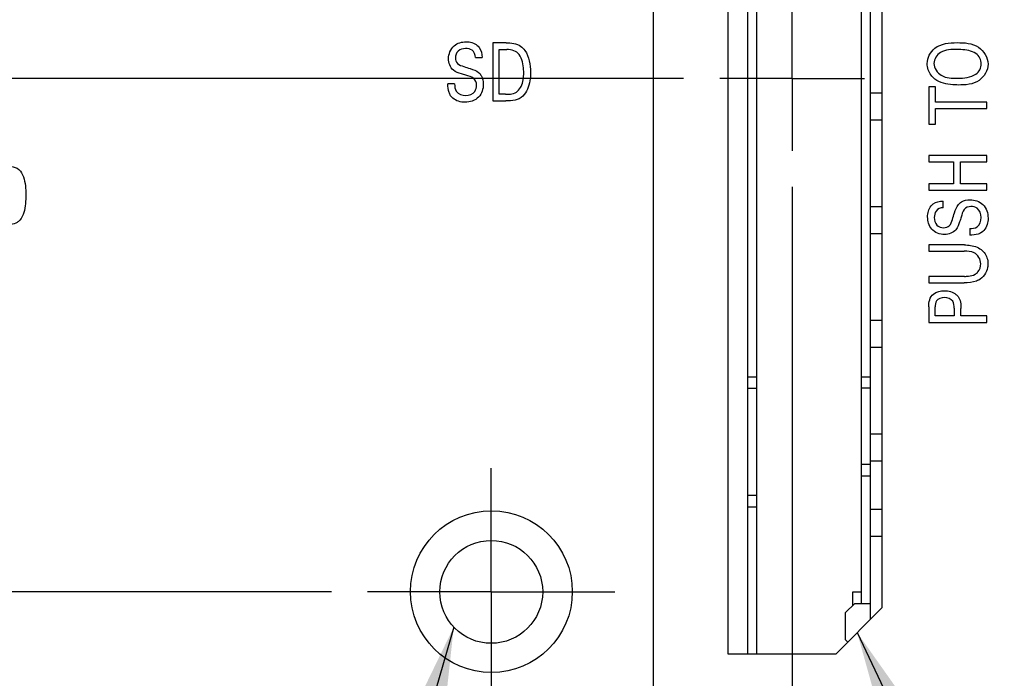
# Model space of a CAD drawing. Header units: inches. Extents: x 0 to 34, y 0 to 22.
# Tile 22 of 59: x 10.3 to 12, y 9.5 to 10.7. Entities that reach past the tile are written whole.
import ezdxf

# ---------------------------------------------------------------- set-up
doc = ezdxf.new("R2010")
doc.units = ezdxf.units.IN
doc.header["$LTSCALE"] = 1.87
doc.header["$MEASUREMENT"] = 0
doc.linetypes.add('CENTER', pattern=[0.6, 0.375, -0.075, 0.075, -0.075])
doc.layers.get('0').update_dxf_attribs({"linetype": 'CONTINUOUS'})
for name, color, linetype in [('02___PRT_ALL_AXES', 7, 'CONTINUOUS'), ('ARTWORK', 7, 'CONTINUOUS'), ('DETAIL', 7, 'CONTINUOUS'), ('DIMENSIONS', 7, 'CONTINUOUS')]:
    doc.layers.add(name, color=color, linetype=linetype)
doc.styles.get("Standard").update_dxf_attribs({"font": 'txt', "width": 0.8})
doc.dimstyles.new('DIMSTYLE_1', dxfattribs={"dimtxt": 0.125, "dimasz": 0.18, "dimexe": 0.125, "dimexo": 0.0625, "dimgap": 0.03125, "dimtad": 0, "dimtih": 1, "dimtoh": 1, "dimlfac": 0.5, "dimzin": 4, "dimdsep": 46, "dimtxsty": 'STANDARD', "dimblk": '_FILLED', "dimblk1": '_FILLED', "dimblk2": '_FILLED', "dimcen": 0.09, "dimadec": 0, "dimazin": 0, "dimtp": 0.01, "dimtm": 0.01, "dimtfac": 1, "dimtofl": 0, "dimtmove": 0, "dimatfit": 3, "dimldrblk": '_FILLED', "dimfxl": 1, "dimtolj": 1, "dimtzin": 4, "dimarcsym": 0})
doc.dimstyles.new('DIMSTYLE_2', dxfattribs={"dimtxt": 0.125, "dimasz": 0.18, "dimexe": 0.125, "dimexo": 0.0625, "dimgap": 0.03125, "dimtad": 0, "dimtih": 1, "dimtoh": 1, "dimlfac": 0.5, "dimzin": 4, "dimdsep": 46, "dimtxsty": 'STANDARD', "dimblk": '_FILLED', "dimblk1": '_FILLED', "dimblk2": '_FILLED', "dimcen": 0.09, "dimadec": 0, "dimazin": 0, "dimtp": 0.001, "dimtm": 0.001, "dimtfac": 1, "dimtofl": 0, "dimtmove": 0, "dimatfit": 3, "dimldrblk": '_FILLED', "dimfxl": 1, "dimtolj": 1, "dimtzin": 4, "dimarcsym": 0})
doc.dimstyles.get("Standard").update_dxf_attribs({"dimtxt": 0.125, "dimasz": 0.18, "dimexe": 0.125, "dimexo": 0.0625, "dimgap": 0.09, "dimtad": 0, "dimtih": 1, "dimtoh": 1, "dimdec": 3, "dimzin": 4, "dimdsep": 46, "dimtxsty": 'STANDARD', "dimblk": '_FILLED', "dimblk1": '_FILLED', "dimblk2": '_FILLED', "dimcen": 0.09, "dimadec": 0, "dimazin": 0, "dimtol": 1, "dimtp": 0.01, "dimtm": 0.01, "dimtfac": 1, "dimtdec": 3, "dimtofl": 0, "dimtmove": 0, "dimatfit": 3, "dimldrblk": '_FILLED', "dimfxl": 1, "dimtolj": 1, "dimtzin": 4, "dimarcsym": 0})

# ---------------------------------------------------------------- blocks, each defined once
blk = doc.blocks.new('*D8')
at = {"layer": 'DIMENSIONS', "color": 6, "linetype": 'CONTINUOUS'}
for p, q in [((11.6763, 10.3723), (11.6763, 7.6856)), ((11.6763, 7.6856), (11.8236, 7.5142)), ((11.8236, 7.5142), (11.8236, 7.3015))]:
    blk.add_line(p, q, dxfattribs=at)
at = {"layer": 'DIMENSIONS', "color": 6, "linetype": 'CONTINUOUS', "insert": (11.7611, 7.239), "char_height": 0.125, "width": 1.125, "attachment_point": 3, "rotation": 90, "line_spacing_factor": 0.9}
blk.add_mtext('3.41{\\Ftxt.shx;\\W1.000000;\\H0.125000; }[86.5]', dxfattribs=at)
blk = doc.blocks.new('_FILLED')
at = {"color": 0, "linetype": 'BYBLOCK'}
blk.add_solid([(0, 0), (-1, 0.1736), (-1, -0.1736)], dxfattribs=at)
blk = doc.blocks.new('*D10')
at = {"layer": 'DIMENSIONS', "color": 2, "linetype": 'CONTINUOUS'}
blk.add_line((14.3855, 9.9425), (14.3855, 7.3015), dxfattribs=at)
at = {"layer": 'DIMENSIONS', "color": 2, "linetype": 'CONTINUOUS', "insert": (14.323, 7.239), "char_height": 0.125, "width": 1.225, "attachment_point": 3, "rotation": 90, "line_spacing_factor": 0.9}
blk.add_mtext('4.76{\\Ftxt.shx;\\W1.000000;\\H0.125000; }[120.9]', dxfattribs=at)
blk = doc.blocks.new('*D11')
at = {"layer": 'DIMENSIONS', "color": 2, "linetype": 'CONTINUOUS'}
blk.add_line((16.4955, 9.9425), (16.4955, 7.3015), dxfattribs=at)
at = {"layer": 'DIMENSIONS', "color": 2, "linetype": 'CONTINUOUS', "insert": (16.433, 7.239), "char_height": 0.125, "width": 1.225, "attachment_point": 3, "rotation": 90, "line_spacing_factor": 0.9}
blk.add_mtext('5.82{\\Ftxt.shx;\\W1.000000;\\H0.125000; }[147.7]', dxfattribs=at)
blk = doc.blocks.new('*D12')
at = {"layer": 'DIMENSIONS', "color": 2, "linetype": 'CONTINUOUS'}
blk.add_line((18.6055, 9.9425), (18.6055, 7.3015), dxfattribs=at)
at = {"layer": 'DIMENSIONS', "color": 2, "linetype": 'CONTINUOUS', "insert": (18.543, 7.239), "char_height": 0.125, "width": 1.225, "attachment_point": 3, "rotation": 90, "line_spacing_factor": 0.9}
blk.add_mtext('6.87{\\Ftxt.shx;\\W1.000000;\\H0.125000; }[174.5]', dxfattribs=at)
blk = doc.blocks.new('*D13')
at = {"layer": 'DIMENSIONS', "color": 2, "linetype": 'CONTINUOUS'}
blk.add_line((20.7155, 9.9425), (20.7155, 7.3015), dxfattribs=at)
at = {"layer": 'DIMENSIONS', "color": 2, "linetype": 'CONTINUOUS', "insert": (20.653, 7.239), "char_height": 0.125, "width": 1.225, "attachment_point": 3, "rotation": 90, "line_spacing_factor": 0.9}
blk.add_mtext('7.93{\\Ftxt.shx;\\W1.000000;\\H0.125000; }[201.3]', dxfattribs=at)
blk = doc.blocks.new('*D14')
at = {"layer": 'DIMENSIONS', "color": 2, "linetype": 'CONTINUOUS'}
blk.add_line((22.8255, 9.9425), (22.8255, 7.3015), dxfattribs=at)
at = {"layer": 'DIMENSIONS', "color": 2, "linetype": 'CONTINUOUS', "insert": (22.763, 7.239), "char_height": 0.125, "width": 1.225, "attachment_point": 3, "rotation": 90, "line_spacing_factor": 0.9}
blk.add_mtext('8.98{\\Ftxt.shx;\\W1.000000;\\H0.125000; }[228.1]', dxfattribs=at)
blk = doc.blocks.new('*D15')
at = {"layer": 'DIMENSIONS', "color": 2, "linetype": 'CONTINUOUS'}
blk.add_line((24.9355, 9.9425), (24.9355, 7.3015), dxfattribs=at)
at = {"layer": 'DIMENSIONS', "color": 2, "linetype": 'CONTINUOUS', "insert": (24.873, 7.239), "char_height": 0.125, "width": 1.325, "attachment_point": 3, "rotation": 90, "line_spacing_factor": 0.9}
blk.add_mtext('10.04{\\Ftxt.shx;\\W1.000000;\\H0.125000; }[254.9]', dxfattribs=at)
blk = doc.blocks.new('*D16')
at = {"layer": 'DIMENSIONS', "color": 2, "linetype": 'CONTINUOUS'}
blk.add_line((27.0455, 9.9425), (27.0455, 7.3015), dxfattribs=at)
at = {"layer": 'DIMENSIONS', "color": 2, "linetype": 'CONTINUOUS', "insert": (26.983, 7.239), "char_height": 0.125, "width": 1.325, "attachment_point": 3, "rotation": 90, "line_spacing_factor": 0.9}
blk.add_mtext('11.09{\\Ftxt.shx;\\W1.000000;\\H0.125000; }[281.7]', dxfattribs=at)
blk = doc.blocks.new('*D17')
at = {"layer": 'DIMENSIONS', "color": 2, "linetype": 'CONTINUOUS'}
blk.add_line((29.1555, 9.9425), (29.1555, 7.3015), dxfattribs=at)
at = {"layer": 'DIMENSIONS', "color": 2, "linetype": 'CONTINUOUS', "insert": (29.093, 7.239), "char_height": 0.125, "width": 1.325, "attachment_point": 3, "rotation": 90, "line_spacing_factor": 0.9}
blk.add_mtext('12.15{\\Ftxt.shx;\\W1.000000;\\H0.125000; }[308.5]', dxfattribs=at)
blk = doc.blocks.new('*D31')
at = {"layer": 'DIMENSIONS', "color": 2, "linetype": 'CONTINUOUS'}
blk.add_line((10.8791, 9.6716), (4.0538, 9.6716), dxfattribs=at)
at = {"layer": 'DIMENSIONS', "color": 2, "linetype": 'CONTINUOUS', "insert": (3.9913, 9.7341), "char_height": 0.125, "width": 1.025, "attachment_point": 3, "line_spacing_factor": 0.9}
blk.add_mtext('.84{\\Ftxt.shx;\\W1.000000;\\H0.125000; }[21.4]', dxfattribs=at)
blk = doc.blocks.new('*D32')
at = {"layer": 'DIMENSIONS', "color": 6, "linetype": 'CONTINUOUS'}
blk.add_line((10.8284, 11.422), (4.0538, 11.422), dxfattribs=at)
at = {"layer": 'DIMENSIONS', "color": 6, "linetype": 'CONTINUOUS', "insert": (3.9913, 11.4845), "char_height": 0.125, "width": 1.125, "attachment_point": 3, "line_spacing_factor": 0.9}
blk.add_mtext('1.72{\\Ftxt.shx;\\W1.000000;\\H0.125000; }[43.6]', dxfattribs=at)
blk = doc.blocks.new('*D38')
at = {"layer": 'DIMENSIONS', "color": 6, "linetype": 'CONTINUOUS'}
blk.add_line((11.2482, 12.014), (4.0538, 12.014), dxfattribs=at)
at = {"layer": 'DIMENSIONS', "color": 6, "linetype": 'CONTINUOUS', "insert": (3.9913, 12.0765), "char_height": 0.125, "width": 1.125, "attachment_point": 3, "line_spacing_factor": 0.9}
blk.add_mtext('2.01{\\Ftxt.shx;\\W1.000000;\\H0.125000; }[51.1]', dxfattribs=at)
blk = doc.blocks.new('*D39')
at = {"layer": 'DIMENSIONS', "color": 2, "linetype": 'CONTINUOUS'}
for p, q in [((10.8479, 13.361), (10.7504, 13.1732)), ((11.4633, 13.361), (10.8479, 13.361)), ((10.7504, 13.1732), (4.0538, 13.1732))]:
    blk.add_line(p, q, dxfattribs=at)
at = {"layer": 'DIMENSIONS', "color": 2, "linetype": 'CONTINUOUS', "insert": (3.9913, 13.2357), "char_height": 0.125, "width": 1.125, "attachment_point": 3, "line_spacing_factor": 0.9}
blk.add_mtext('2.69{\\Ftxt.shx;\\W1.000000;\\H0.125000; }[68.2]', dxfattribs=at)
blk = doc.blocks.new('*D42')
at = {"layer": 'DIMENSIONS', "color": 6, "linetype": 'CONTINUOUS'}
blk.add_line((11.4886, 10.56), (4.0538, 10.56), dxfattribs=at)
at = {"layer": 'DIMENSIONS', "color": 6, "linetype": 'CONTINUOUS', "insert": (3.9913, 10.6225), "char_height": 0.125, "width": 1.125, "attachment_point": 3, "line_spacing_factor": 0.9}
blk.add_mtext('1.29{\\Ftxt.shx;\\W1.000000;\\H0.125000; }[32.6]', dxfattribs=at)
blk = doc.blocks.new('*D44')
at = {"layer": 'DIMENSIONS', "color": 6, "linetype": 'CONTINUOUS'}
blk.add_line((11.4359, 11.8263), (11.4359, 7.3015), dxfattribs=at)
at = {"layer": 'DIMENSIONS', "color": 6, "linetype": 'CONTINUOUS', "insert": (11.3734, 7.239), "char_height": 0.125, "width": 1.125, "attachment_point": 3, "rotation": 90, "line_spacing_factor": 0.9}
blk.add_mtext('3.29{\\Ftxt.shx;\\W1.000000;\\H0.125000; }[83.4]', dxfattribs=at)
blk = doc.blocks.new('*D47')
at = {"layer": 'DIMENSIONS', "color": 2, "linetype": 'CONTINUOUS'}
blk.add_line((11.4886, 10.56), (4.0538, 10.56), dxfattribs=at)
at = {"layer": 'DIMENSIONS', "color": 2, "linetype": 'CONTINUOUS', "insert": (3.9913, 10.6225), "char_height": 0.125, "width": 1.125, "attachment_point": 3, "line_spacing_factor": 0.9}
blk.add_mtext('1.29{\\Ftxt.shx;\\W1.000000;\\H0.125000; }[32.6]', dxfattribs=at)
blk = doc.blocks.new('*D48')
at = {"layer": 'DIMENSIONS', "color": 2, "linetype": 'CONTINUOUS'}
for p, q in [((11.6763, 10.3723), (11.6763, 7.6832)), ((11.6763, 7.6832), (11.823, 7.5193)), ((11.823, 7.5193), (11.823, 7.3015))]:
    blk.add_line(p, q, dxfattribs=at)
at = {"layer": 'DIMENSIONS', "color": 2, "linetype": 'CONTINUOUS', "insert": (11.7605, 7.239), "char_height": 0.125, "width": 1.125, "attachment_point": 3, "rotation": 90, "line_spacing_factor": 0.9}
blk.add_mtext('3.41{\\Ftxt.shx;\\W1.000000;\\H0.125000; }[86.5]', dxfattribs=at)
blk = doc.blocks.new('*D49')
at = {"layer": 'DIMENSIONS', "color": 2, "linetype": 'CONTINUOUS'}
blk.add_line((11.4359, 11.8263), (11.4359, 7.3015), dxfattribs=at)
at = {"layer": 'DIMENSIONS', "color": 2, "linetype": 'CONTINUOUS', "insert": (11.3734, 7.239), "char_height": 0.125, "width": 1.125, "attachment_point": 3, "rotation": 90, "line_spacing_factor": 0.9}
blk.add_mtext('3.29{\\Ftxt.shx;\\W1.000000;\\H0.125000; }[83.4]', dxfattribs=at)
blk = doc.blocks.new('*D51')
at = {"layer": 'DIMENSIONS', "color": 2, "linetype": 'CONTINUOUS'}
blk.add_line((10.8284, 11.422), (4.0538, 11.422), dxfattribs=at)
at = {"layer": 'DIMENSIONS', "color": 2, "linetype": 'CONTINUOUS', "insert": (3.9913, 11.4845), "char_height": 0.125, "width": 1.125, "attachment_point": 3, "line_spacing_factor": 0.9}
blk.add_mtext('1.72{\\Ftxt.shx;\\W1.000000;\\H0.125000; }[43.6]', dxfattribs=at)
blk = doc.blocks.new('*D52')
at = {"layer": 'DIMENSIONS', "color": 2, "linetype": 'CONTINUOUS'}
blk.add_line((11.2482, 12.014), (4.0538, 12.014), dxfattribs=at)
at = {"layer": 'DIMENSIONS', "color": 2, "linetype": 'CONTINUOUS', "insert": (3.9913, 12.0765), "char_height": 0.125, "width": 1.125, "attachment_point": 3, "line_spacing_factor": 0.9}
blk.add_mtext('2.01{\\Ftxt.shx;\\W1.000000;\\H0.125000; }[51.1]', dxfattribs=at)

msp = doc.modelspace()

# ---------------------------------------------------------------- linework, layer by layer
at = {"color": 6, "linetype": 'CONTINUOUS'}
for p, q in [((11.5997, 9.564), (11.5997, 11.556)), ((11.6154, 9.564), (11.6154, 11.556)), ((11.8123, 9.6244), (11.8123, 11.4955)), ((11.7965, 9.6515), (11.7965, 11.4625)), ((11.8123, 10.5354), (11.8319, 10.5354)), ((11.8319, 10.4881), (11.8123, 10.4881)), ((11.8123, 10.3385), (11.8319, 10.3385)), ((11.8319, 10.2913), (11.8123, 10.2913)), ((11.8123, 10.1417), (11.8319, 10.1417)), ((11.8319, 10.0944), (11.8123, 10.0944)), ((11.5997, 10.0436), (11.6154, 10.0436)), ((11.7965, 10.0439), (11.8123, 10.0439)), ((11.6154, 10.0238), (11.5997, 10.0238)), ((11.8123, 10.0243), (11.7965, 10.0243)), ((11.8123, 9.9448), (11.8319, 9.9448)), ((11.8123, 9.8921), (11.7965, 9.8921)), ((11.8319, 9.8976), (11.8123, 9.8976)), ((11.7965, 9.8725), (11.8123, 9.8725)), ((11.6154, 9.8382), (11.5997, 9.8382)), ((11.5997, 9.8185), (11.6154, 9.8185)), ((11.8123, 9.8149), (11.8319, 9.8149)), ((11.8319, 9.7676), (11.8123, 9.7676)), ((11.7808, 9.6712), (11.7808, 9.6476)), ((11.7965, 9.6712), (11.7808, 9.6712)), ((11.769, 9.6358), (11.7847, 9.6515)), ((11.7847, 9.6515), (11.8123, 9.6515)), ((11.769, 9.5885), (11.769, 9.6358)), ((11.7727, 9.5848), (11.769, 9.5885))]:
    msp.add_line(p, q, dxfattribs=at)
at = {"color": 3, "linetype": 'CONTINUOUS'}
for p, q in [((11.8319, 11.476), (11.8319, 9.644)), ((11.8319, 9.644), (11.7519, 9.564)), ((11.7519, 9.564), (11.5659, 9.564))]:
    msp.add_line(p, q, dxfattribs=at)
at = {"layer": '02___PRT_ALL_AXES', "color": 3, "linetype": 'CONTINUOUS'}
msp.add_line((11.5659, 9.564), (11.5659, 11.556), dxfattribs=at)
at = {"layer": '02___PRT_ALL_AXES', "color": 7, "linetype": 'CENTER'}
for p, q in [((11.6763, 10.56), (11.6763, 10.6852)), ((11.6763, 10.56), (11.5511, 10.56)), ((11.6763, 10.56), (11.6763, 10.4348)), ((11.6763, 10.56), (11.8015, 10.56)), ((11.1556, 9.6716), (11.1556, 9.8856)), ((11.1556, 9.6716), (10.9416, 9.6716)), ((11.1556, 9.6716), (11.1556, 9.4576)), ((11.1556, 9.6716), (11.3696, 9.6716))]:
    msp.add_line(p, q, dxfattribs=at)
at = {"layer": '02___PRT_ALL_AXES', "color": 3, "linetype": 'CONTINUOUS'}
msp.add_circle((11.1559, 9.672), 0.14, dxfattribs=at)
at = {"layer": '02___PRT_ALL_AXES', "color": 7, "linetype": 'CONTINUOUS'}
msp.add_circle((11.1556, 9.6716), 0.089, dxfattribs=at)
at = {"layer": 'ARTWORK', "color": 3, "linetype": 'CONTINUOUS'}
for p, q in [((11.1582, 10.6216), (11.1582, 10.5212)), ((11.1815, 10.6216), (11.1582, 10.6216)), ((11.1694, 10.5326), (11.1694, 10.61)), ((11.1694, 10.61), (11.1827, 10.61)), ((11.1281, 10.5965), (11.1397, 10.5965)), ((11.0921, 10.5505), (11.0806, 10.5505)), ((11.1802, 10.5326), (11.1694, 10.5326)), ((11.9128, 10.5458), (11.9128, 10.481)), ((11.9246, 10.5458), (11.9128, 10.5458)), ((11.9246, 10.5189), (11.9246, 10.5458)), ((11.1582, 10.5212), (11.1808, 10.5212)), ((12.0132, 10.5189), (11.9246, 10.5189)), ((12.0132, 10.5079), (12.0132, 10.5189)), ((11.9246, 10.481), (11.9246, 10.5079)), ((11.9246, 10.5079), (12.0132, 10.5079)), ((11.9128, 10.481), (11.9246, 10.481)), ((11.9128, 10.4268), (11.9128, 10.4157)), ((12.0132, 10.4268), (11.9128, 10.4268)), ((11.9128, 10.4157), (11.9559, 10.4157)), ((11.9559, 10.4157), (11.9559, 10.3776)), ((11.9679, 10.3776), (11.9679, 10.4157)), ((11.9679, 10.4157), (12.0132, 10.4157)), ((12.0132, 10.4157), (12.0132, 10.4268)), ((11.9128, 10.3776), (11.9128, 10.3665)), ((11.9559, 10.3776), (11.9128, 10.3776)), ((11.9128, 10.3665), (12.0132, 10.3665)), ((12.0132, 10.3776), (11.9679, 10.3776)), ((12.0132, 10.3665), (12.0132, 10.3776)), ((11.9378, 10.3364), (11.9378, 10.3479)), ((11.9838, 10.3004), (11.9838, 10.2888)), ((11.9128, 10.2719), (11.9128, 10.2611)), ((11.9747, 10.2719), (11.9128, 10.2719)), ((11.9128, 10.2611), (11.9744, 10.2611)), ((11.9128, 10.2176), (11.9128, 10.2065)), ((11.9749, 10.2176), (11.9128, 10.2176)), ((11.9128, 10.2065), (11.974, 10.2065)), ((11.9128, 10.1649), (11.9128, 10.138)), ((11.9241, 10.1491), (11.9241, 10.1647)), ((11.9569, 10.1624), (11.9569, 10.1491)), ((11.9686, 10.1491), (11.9686, 10.1621)), ((11.9569, 10.1491), (11.9241, 10.1491)), ((12.0132, 10.1491), (11.9686, 10.1491)), ((12.0132, 10.138), (12.0132, 10.1491)), ((11.9128, 10.138), (12.0132, 10.138))]:
    msp.add_line(p, q, dxfattribs=at)
for points, knots in [([(11.0817, 10.5942), (11.0817, 10.6023), (11.0882, 10.6191), (11.1049, 10.6235), (11.1122, 10.6235)], [0, 0, 0, 0, 0.524091, 1, 1, 1, 1]), ([(11.1122, 10.6235), (11.1139, 10.6235), (11.1221, 10.6231), (11.1308, 10.6191), (11.1348, 10.6137)], [0, 0, 0, 0, 0.195192, 1, 1, 1, 1]), ([(11.1815, 10.6216), (11.19, 10.6216), (11.2034, 10.6206), (11.2118, 10.6114), (11.2138, 10.6085)], [0, 0, 0, 0, 0.709451, 1, 1, 1, 1]), ([(11.9102, 10.5858), (11.9102, 10.5956), (11.9228, 10.6198), (11.9487, 10.622), (11.962, 10.622)], [0, 0, 0, 0, 0.425158, 1, 1, 1, 1]), ([(11.962, 10.622), (11.9745, 10.622), (12.0003, 10.6207), (12.0155, 10.5961), (12.0155, 10.5849)], [0, 0, 0, 0, 0.527305, 1, 1, 1, 1]), ([(11.1112, 10.6118), (11.1067, 10.6118), (11.0968, 10.6095), (11.0935, 10.5998), (11.0935, 10.5956)], [0, 0, 0, 0, 0.518244, 1, 1, 1, 1]), ([(11.1281, 10.5965), (11.1279, 10.6011), (11.1244, 10.6105), (11.1151, 10.6118), (11.1112, 10.6118)], [0, 0, 0, 0, 0.540021, 1, 1, 1, 1]), ([(11.2118, 10.57), (11.2118, 10.5717), (11.2114, 10.5824), (11.2094, 10.5939), (11.204, 10.6013)], [0, 0, 0, 0, 0.154759, 1, 1, 1, 1]), ([(11.9619, 10.6102), (11.9522, 10.6102), (11.9336, 10.6105), (11.9218, 10.5933), (11.9218, 10.5859)], [0, 0, 0, 0, 0.566642, 1, 1, 1, 1]), ([(11.9946, 10.603), (11.987, 10.608), (11.9752, 10.6099), (11.9641, 10.6102), (11.9619, 10.6102)], [0, 0, 0, 0, 0.804375, 1, 1, 1, 1]), ([(11.0935, 10.5956), (11.0935, 10.5921), (11.0961, 10.584), (11.1041, 10.5819), (11.1079, 10.5807)], [0, 0, 0, 0, 0.460843, 1, 1, 1, 1]), ([(11.9236, 10.559), (11.9211, 10.5609), (11.9135, 10.568), (11.9102, 10.5787), (11.9102, 10.5858)], [0, 0, 0, 0, 0.310794, 1, 1, 1, 1]), ([(11.9218, 10.5859), (11.9218, 10.5779), (11.9344, 10.5603), (11.9533, 10.5604), (11.9628, 10.5604)], [0, 0, 0, 0, 0.456318, 1, 1, 1, 1]), ([(12.0155, 10.5849), (12.0155, 10.5741), (12.0014, 10.5499), (11.976, 10.5487), (11.9637, 10.5487)], [0, 0, 0, 0, 0.465887, 1, 1, 1, 1]), ([(11.1118, 10.5656), (11.1091, 10.5664), (11.1017, 10.5687), (11.0939, 10.5712), (11.09, 10.5745)], [0, 0, 0, 0, 0.354366, 1, 1, 1, 1]), ([(11.1079, 10.5807), (11.1117, 10.5795), (11.1205, 10.5767), (11.1297, 10.5736), (11.1338, 10.5701)], [0, 0, 0, 0, 0.429293, 1, 1, 1, 1]), ([(11.1338, 10.5701), (11.1355, 10.5687), (11.1404, 10.563), (11.1418, 10.5552), (11.1418, 10.5501)], [0, 0, 0, 0, 0.305676, 1, 1, 1, 1]), ([(11.2012, 10.5382), (11.2037, 10.5405), (11.2104, 10.5501), (11.2118, 10.562), (11.2118, 10.57)], [0, 0, 0, 0, 0.296215, 1, 1, 1, 1]), ([(11.2237, 10.5706), (11.2237, 10.5656), (11.2226, 10.5512), (11.2172, 10.5363), (11.2103, 10.5294)], [0, 0, 0, 0, 0.33688, 1, 1, 1, 1]), ([(11.0853, 10.5302), (11.0842, 10.532), (11.0812, 10.5384), (11.0806, 10.5456), (11.0806, 10.5505)], [0, 0, 0, 0, 0.29418, 1, 1, 1, 1]), ([(11.0921, 10.5505), (11.0923, 10.5463), (11.0931, 10.5348), (11.1055, 10.5307), (11.1115, 10.5307)], [0, 0, 0, 0, 0.416173, 1, 1, 1, 1]), ([(11.1418, 10.5501), (11.1418, 10.5422), (11.1365, 10.5244), (11.1185, 10.5188), (11.1101, 10.5188)], [0, 0, 0, 0, 0.485296, 1, 1, 1, 1]), ([(11.1302, 10.5486), (11.1302, 10.5527), (11.1261, 10.5624), (11.1164, 10.5641), (11.1118, 10.5656)], [0, 0, 0, 0, 0.461443, 1, 1, 1, 1]), ([(11.9637, 10.5487), (11.9605, 10.5487), (11.9468, 10.5492), (11.9323, 10.5526), (11.9236, 10.559)], [0, 0, 0, 0, 0.226063, 1, 1, 1, 1]), ([(11.1115, 10.5307), (11.1172, 10.5307), (11.128, 10.5347), (11.1302, 10.5448), (11.1302, 10.5486)], [0, 0, 0, 0, 0.603241, 1, 1, 1, 1]), ([(11.1101, 10.5188), (11.1083, 10.5188), (11.0991, 10.5193), (11.0892, 10.524), (11.0853, 10.5302)], [0, 0, 0, 0, 0.200682, 1, 1, 1, 1]), ([(10.3243, 10.4075), (10.3292, 10.4075), (10.3395, 10.4037), (10.3491, 10.3847), (10.35, 10.3691), (10.35, 10.3586)], [0, 0, 0, 0, 0.240168, 0.48284, 1, 1, 1, 1]), ([(10.35, 10.3586), (10.35, 10.3535), (10.3496, 10.3385), (10.3459, 10.3224), (10.3394, 10.3148)], [0, 0, 0, 0, 0.336842, 1, 1, 1, 1]), ([(11.9642, 10.342), (11.9657, 10.3438), (11.9714, 10.3486), (11.9791, 10.35), (11.9843, 10.35)], [0, 0, 0, 0, 0.305676, 1, 1, 1, 1]), ([(11.9843, 10.35), (11.9922, 10.35), (12.01, 10.3447), (12.0155, 10.3268), (12.0155, 10.3184)], [0, 0, 0, 0, 0.485296, 1, 1, 1, 1]), ([(11.9109, 10.3205), (11.9109, 10.3221), (11.9113, 10.3304), (11.9153, 10.3391), (11.9207, 10.343)], [0, 0, 0, 0, 0.195211, 1, 1, 1, 1]), ([(11.9378, 10.3364), (11.9333, 10.3362), (11.9239, 10.3326), (11.9225, 10.3233), (11.9225, 10.3195)], [0, 0, 0, 0, 0.539982, 1, 1, 1, 1]), ([(11.9537, 10.3162), (11.9549, 10.32), (11.9577, 10.3288), (11.9608, 10.3379), (11.9642, 10.342)], [0, 0, 0, 0, 0.4293, 1, 1, 1, 1]), ([(11.9858, 10.3385), (11.9816, 10.3385), (11.9719, 10.3343), (11.9703, 10.3247), (11.9688, 10.32)], [0, 0, 0, 0, 0.461452, 1, 1, 1, 1]), ([(12.0037, 10.3197), (12.0037, 10.3254), (11.9997, 10.3362), (11.9896, 10.3385), (11.9858, 10.3385)], [0, 0, 0, 0, 0.603214, 1, 1, 1, 1]), ([(10.3394, 10.3148), (10.3382, 10.3133), (10.3339, 10.3093), (10.3279, 10.3074), (10.3241, 10.3074)], [0, 0, 0, 0, 0.328345, 1, 1, 1, 1]), ([(11.9402, 10.2899), (11.9321, 10.2899), (11.9153, 10.2964), (11.9109, 10.3131), (11.9109, 10.3205)], [0, 0, 0, 0, 0.524077, 1, 1, 1, 1]), ([(11.9225, 10.3195), (11.9225, 10.3149), (11.9248, 10.305), (11.9345, 10.3017), (11.9388, 10.3017)], [0, 0, 0, 0, 0.518427, 1, 1, 1, 1]), ([(11.9388, 10.3017), (11.9422, 10.3017), (11.9504, 10.3043), (11.9525, 10.3123), (11.9537, 10.3162)], [0, 0, 0, 0, 0.460862, 1, 1, 1, 1]), ([(11.9688, 10.32), (11.968, 10.3174), (11.9657, 10.3099), (11.9632, 10.3021), (11.9599, 10.2983)], [0, 0, 0, 0, 0.354372, 1, 1, 1, 1]), ([(11.9838, 10.3004), (11.9881, 10.3005), (11.9996, 10.3014), (12.0037, 10.3137), (12.0037, 10.3197)], [0, 0, 0, 0, 0.416069, 1, 1, 1, 1]), ([(12.0155, 10.3184), (12.0155, 10.3165), (12.0151, 10.3073), (12.0104, 10.2974), (12.0041, 10.2935)], [0, 0, 0, 0, 0.200664, 1, 1, 1, 1]), ([(12.0041, 10.2935), (12.0024, 10.2924), (11.996, 10.2894), (11.9888, 10.2888), (11.9838, 10.2888)], [0, 0, 0, 0, 0.294169, 1, 1, 1, 1]), ([(12.0029, 10.2395), (12.0029, 10.2469), (11.9941, 10.2611), (11.9801, 10.2611), (11.9744, 10.2611)], [0, 0, 0, 0, 0.563719, 1, 1, 1, 1]), ([(11.9747, 10.2719), (11.9764, 10.2719), (11.9855, 10.2718), (11.995, 10.2694), (12.0014, 10.2653)], [0, 0, 0, 0, 0.182896, 1, 1, 1, 1]), ([(12.0014, 10.2653), (12.0041, 10.2636), (12.0119, 10.2569), (12.0153, 10.2463), (12.0153, 10.2395)], [0, 0, 0, 0, 0.326527, 1, 1, 1, 1]), ([(11.993, 10.2211), (11.9949, 10.2223), (12.0006, 10.2268), (12.0029, 10.2345), (12.0029, 10.2395)], [0, 0, 0, 0, 0.305709, 1, 1, 1, 1]), ([(12.0153, 10.2395), (12.0153, 10.2373), (12.0143, 10.2262), (12.007, 10.2155), (11.9993, 10.2111)], [0, 0, 0, 0, 0.198447, 1, 1, 1, 1]), ([(11.9993, 10.2111), (11.9981, 10.2105), (11.9902, 10.2068), (11.9812, 10.2065), (11.974, 10.2065)], [0, 0, 0, 0, 0.158797, 1, 1, 1, 1]), ([(11.9749, 10.2176), (11.9773, 10.2176), (11.9834, 10.2178), (11.9897, 10.2192), (11.993, 10.2211)], [0, 0, 0, 0, 0.374289, 1, 1, 1, 1]), ([(11.9398, 10.1809), (11.9348, 10.1809), (11.9244, 10.1778), (11.9241, 10.1682), (11.9241, 10.1647)], [0, 0, 0, 0, 0.588939, 1, 1, 1, 1]), ([(11.9569, 10.1624), (11.9569, 10.1665), (11.9565, 10.1771), (11.9451, 10.1809), (11.9398, 10.1809)], [0, 0, 0, 0, 0.432468, 1, 1, 1, 1]), ([(11.9599, 10.1864), (11.9612, 10.1853), (11.9677, 10.1792), (11.9686, 10.1692), (11.9686, 10.1621)], [0, 0, 0, 0, 0.191081, 1, 1, 1, 1])]:
    msp.add_open_spline(points, degree=3, knots=knots, dxfattribs=at)
for points in [[(11.1348, 10.6137), (11.1383, 10.6089), (11.1394, 10.6025), (11.1397, 10.5965)], [(11.204, 10.6013), (11.1995, 10.6075), (11.1904, 10.61), (11.1827, 10.61)], [(11.2138, 10.6085), (11.2211, 10.5977), (11.2237, 10.5836), (11.2237, 10.5706)], [(12.0037, 10.5853), (12.0037, 10.5919), (12.0001, 10.5993), (11.9946, 10.603)], [(11.09, 10.5745), (11.0846, 10.5791), (11.0817, 10.587), (11.0817, 10.5942)], [(11.9946, 10.5675), (12.0002, 10.5711), (12.0037, 10.5786), (12.0037, 10.5853)], [(11.9628, 10.5604), (11.9737, 10.5604), (11.9854, 10.5616), (11.9946, 10.5675)], [(11.1802, 10.5326), (11.1875, 10.5326), (11.196, 10.5332), (11.2012, 10.5382)], [(11.2103, 10.5294), (11.2033, 10.522), (11.191, 10.5212), (11.1808, 10.5212)], [(11.9207, 10.343), (11.9255, 10.3465), (11.9319, 10.3476), (11.9378, 10.3479)], [(11.9599, 10.2983), (11.9553, 10.2928), (11.9473, 10.2899), (11.9402, 10.2899)], [(11.9209, 10.1868), (11.9262, 10.191), (11.9335, 10.1927), (11.9403, 10.1927)], [(11.9403, 10.1927), (11.9472, 10.1927), (11.9546, 10.1906), (11.9599, 10.1864)], [(11.9128, 10.1649), (11.9128, 10.1727), (11.9146, 10.1822), (11.9209, 10.1868)]]:
    msp.add_open_spline(points, degree=3, dxfattribs=at)

# ---------------------------------------------------------------- dimensions: what is measured, and where the dimension line sits
at = {"layer": 'DIMENSIONS', "color": 2, "linetype": 'CONTINUOUS'}
for feature_location, offset, dtype, origin, dimstyle, picture, middle in [((11.4633, 13.361), (-7.4095, -0.1877), 0, (11.5258, 7.9897), 'DIMSTYLE_1', '*D39', (3.4288, 13.1732)), ((11.2482, 12.014), (-7.1943, 0), 0, (11.3107, 7.9897), 'DIMSTYLE_2', '*D52', (3.4288, 12.014)), ((11.4359, 11.8263), (0, -4.5248), 1, (4.8653, 11.8888), 'DIMSTYLE_2', '*D49', (11.4359, 6.6765)), ((10.8284, 11.422), (-6.7745, 0), 0, (10.8909, 7.9897), 'DIMSTYLE_2', '*D51', (3.4288, 11.422)), ((11.4886, 10.56), (-7.4347, 0), 0, (11.5511, 7.9897), 'DIMSTYLE_2', '*D47', (3.4288, 10.56)), ((11.6763, 10.3723), (0.1467, -3.0708), 0, (4.8653, 10.4348), 'DIMSTYLE_2', '*D48', (11.823, 6.6765)), ((14.3855, 9.9425), (0, -2.641), 1, (4.8653, 10.005), 'DIMSTYLE_1', '*D10', (14.3855, 6.6265)), ((16.4955, 9.9425), (0, -2.641), 1, (4.8653, 10.005), 'DIMSTYLE_1', '*D11', (16.4955, 6.6265)), ((18.6055, 9.9425), (0, -2.641), 1, (4.8653, 10.005), 'DIMSTYLE_1', '*D12', (18.6055, 6.6265)), ((20.7155, 9.9425), (0, -2.641), 1, (4.8653, 10.005), 'DIMSTYLE_1', '*D13', (20.7155, 6.6265)), ((22.8255, 9.9425), (0, -2.641), 1, (4.8653, 10.005), 'DIMSTYLE_1', '*D14', (22.8255, 6.6265)), ((24.9355, 9.9425), (0, -2.641), 1, (4.8653, 10.005), 'DIMSTYLE_1', '*D15', (24.9355, 6.5765)), ((27.0455, 9.9425), (0, -2.641), 1, (4.8653, 10.005), 'DIMSTYLE_1', '*D16', (27.0455, 6.5765)), ((29.1555, 9.9425), (0, -2.641), 1, (4.8653, 10.005), 'DIMSTYLE_1', '*D17', (29.1555, 6.5765)), ((10.8791, 9.6716), (-6.8253, 0), 0, (10.9416, 7.9897), 'DIMSTYLE_1', '*D31', (3.4788, 9.6716))]:
    dim = msp.add_ordinate_dim(feature_location=feature_location, offset=offset, dtype=dtype, origin=origin, dimstyle=dimstyle, dxfattribs=at)
    dim.commit()
    dim.dimension.update_dxf_attribs({"geometry": picture, "text_midpoint": middle})
at = {"layer": 'DIMENSIONS', "color": 6, "linetype": 'CONTINUOUS'}
for feature_location, offset, dtype, origin, picture, middle in [((11.2482, 12.014), (-7.1943, 0), 0, (11.3107, 7.9897), '*D38', (3.4288, 12.014)), ((11.4359, 11.8263), (0, -4.5248), 1, (4.8653, 11.8888), '*D44', (11.4359, 6.6765)), ((10.8284, 11.422), (-6.7745, 0), 0, (10.8909, 7.9897), '*D32', (3.4288, 11.422)), ((11.4886, 10.56), (-7.4347, 0), 0, (11.5511, 7.9897), '*D42', (3.4288, 10.56)), ((11.6763, 10.3723), (0.1474, -3.0708), 0, (4.8653, 10.4348), '*D8', (11.8236, 6.6765))]:
    dim = msp.add_ordinate_dim(feature_location=feature_location, offset=offset, dtype=dtype, origin=origin, dimstyle='DIMSTYLE_1', dxfattribs=at)
    dim.commit()
    dim.dimension.update_dxf_attribs({"geometry": picture, "text_midpoint": middle})

# ---------------------------------------------------------------- leaders
at = {"layer": 'DETAIL', "color": 2, "linetype": 'CONTINUOUS'}
for points in [[(11.0907, 9.6107), (9.9248, 5.5551), (9.7448, 5.5551)], [(11.789, 9.6011), (13.624, 5.739), (13.804, 5.739)]]:
    msp.add_leader(points, dimstyle='STANDARD', override={"dimtad": 0}, dxfattribs=at)

doc.saveas('drawing.dxf')
